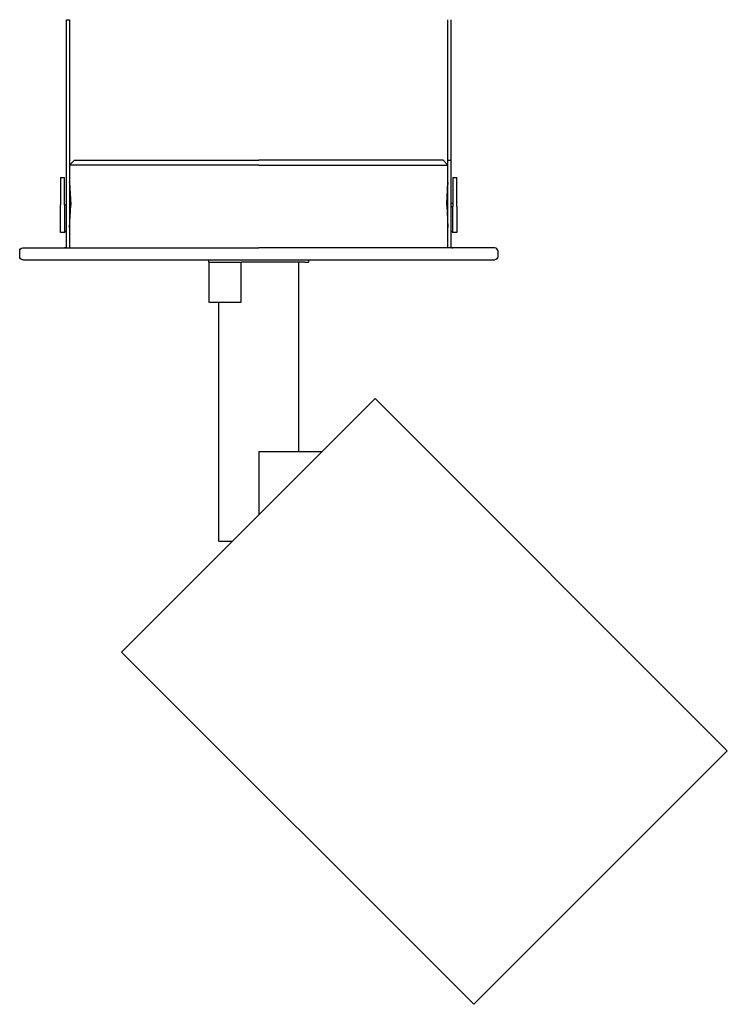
# Model space of a CAD drawing. Extents: x -2 to 156, y 0 to 184.
# Tile 1 of 4: x 0 to 71, y 0 to 99. Entities that reach past the tile are written whole.
import ezdxf

# ---------------------------------------------------------------- set-up
doc = ezdxf.new("R2010")
doc.units = 0
doc.header["$MEASUREMENT"] = 0
doc.layers.add('MAKE2D$VISIBILE$CURVE', color=7, linetype='CONTINUOUS')

msp = doc.modelspace()

# ---------------------------------------------------------------- linework, layer by layer
at = {"layer": 'MAKE2D$VISIBILE$CURVE', "color": 7}
for p, q in [((43.3, 98.827), (43.3, 98.531)), ((4.7, 96.827), (4.7, 98.827)), ((4.7, 98.827), (5, 98.827)), ((5, 98.827), (5, 96.827)), ((43, 98.531), (43, 98.827)), ((43, 85.024), (43, 98.531)), ((43.3, 98.531), (43.3, 85.024)), ((4.7, 94.327), (4.7, 96.827)), ((5, 96.827), (5, 94.327)), ((4.7, 92.861), (4.7, 94.327)), ((5, 94.327), (5, 92.861)), ((4.7, 80.242), (4.7, 92.861)), ((5, 92.861), (5, 84.227)), ((43, 84.727), (43, 85.024)), ((43.3, 85.024), (43.3, 84.727)), ((5, 84.227), (5.5, 84.727)), ((5, 84.227), (5, 82.477)), ((24, 84.227), (5, 84.227)), ((5.5, 84.727), (24, 84.727)), ((42.5, 84.727), (24, 84.727)), ((24, 84.227), (43, 84.227)), ((42.5, 84.727), (43, 84.227)), ((43, 84.227), (43, 84.727)), ((43, 84.727), (43.3, 84.727)), ((43, 82.477), (43, 84.227)), ((43.3, 84.727), (43.3, 82.227)), ((4.1, 82.977), (4.1, 80.243)), ((4.1, 82.977), (4.5, 82.977)), ((4.5, 80.243), (4.5, 82.977)), ((5, 82.477), (5.12, 80.24)), ((5, 82.477), (5, 80.24)), ((5.018, 82.297), (5, 82.477)), ((42.881, 80.344), (43, 82.477)), ((43, 82.477), (42.982, 82.297)), ((43, 82.227), (43, 82.477)), ((43, 80.351), (43, 82.227)), ((43.3, 82.227), (43.3, 80.367)), ((43.5, 82.977), (43.5, 80.378)), ((43.5, 82.977), (43.9, 82.977)), ((43.9, 80.077), (43.9, 82.977)), ((4.1, 77.477), (4.1, 80.243)), ((4.5, 80.243), (4.5, 77.477)), ((4.5, 80.243), (4.7, 80.242)), ((4.7, 77.677), (4.7, 80.242)), ((5, 80.24), (5, 75.927)), ((5, 80.24), (5.12, 80.24)), ((5, 77.977), (5.12, 80.227)), ((5.12, 80.24), (5.12, 80.227)), ((42.88, 80.227), (42.881, 80.344)), ((42.88, 80.227), (43, 77.977)), ((43, 80.351), (42.881, 80.344)), ((42.881, 80.111), (43, 80.104)), ((43, 75.927), (43, 80.351)), ((43.5, 80.378), (43.3, 80.367)), ((43.3, 80.367), (43.3, 77.677)), ((43.3, 80.088), (43.5, 80.077)), ((43.5, 80.378), (43.5, 80.077)), ((43.5, 77.477), (43.5, 80.077)), ((43.9, 80.077), (43.9, 77.477)), ((4.5, 77.477), (4.1, 77.477)), ((4.7, 77.677), (4.5, 77.477)), ((4.7, 75.969), (4.7, 77.677)), ((43.5, 77.477), (43.3, 77.677)), ((43.3, 77.677), (43.3, 75.969)), ((43.9, 77.477), (43.5, 77.477)), ((0, 75.027), (0, 75.627)), ((0.3, 75.927), (4.5, 75.927)), ((4.5, 75.927), (24, 75.927)), ((4.7, 75.927), (4.7, 75.969)), ((43.5, 75.927), (24, 75.927)), ((43.3, 75.969), (43.3, 75.927)), ((47.7, 75.927), (43.5, 75.927)), ((48, 75.627), (48, 75.027)), ((0.3, 74.727), (19, 74.727)), ((19, 74.727), (24, 74.727)), ((19, 74.477), (19, 74.727)), ((19, 74.477), (19, 70.477)), ((19, 74.477), (22.236, 74.477)), ((28, 74.477), (22.236, 74.477)), ((22.236, 70.477), (22.236, 74.477)), ((24, 74.727), (29, 74.727)), ((28, 74.477), (28, 55.477)), ((28.62, 74.477), (28, 74.477)), ((28.62, 74.477), (29, 74.477)), ((29, 74.727), (47.7, 74.727)), ((29, 74.727), (29, 74.477)), ((19, 70.477), (20, 70.477)), ((20, 70.477), (22.236, 70.477)), ((20, 46.477), (20, 70.477)), ((30.353, 55.477), (35.687, 60.811)), ((35.687, 60.811), (71.042, 25.456)), ((21.353, 46.477), (30.353, 55.477)), ((24, 55.477), (28, 55.477)), ((24, 55.477), (24, 49.124)), ((28, 55.477), (30.353, 55.477)), ((10.231, 35.355), (21.353, 46.477)), ((20, 46.477), (21.353, 46.477)), ((45.587, 0), (10.231, 35.355)), ((71.042, 25.456), (45.587, 0))]:
    msp.add_line(p, q, dxfattribs=at)
at = {"layer": 'MAKE2D$VISIBILE$CURVE', "color": 7, "extrusion": (0, 0, -1)}
for centre, radius, start, end in [((-0.3, 75.627), 0.3, 0, 90), ((-4.5, 76.427), 0.5, 246.42136, 269.99965), ((-0.3, 75.027), 0.3, 270, 0), ((-47.7, 75.027), 0.3, 180, 270)]:
    msp.add_arc(centre, radius, start, end, dxfattribs=at)
at = {"layer": 'MAKE2D$VISIBILE$CURVE', "color": 7}
for centre, radius, start, end in [((43.5, 76.427), 0.5, 246.42182, 270), ((47.7, 75.627), 0.3, 0, 90)]:
    msp.add_arc(centre, radius, start, end, dxfattribs=at)

doc.saveas('drawing.dxf')
